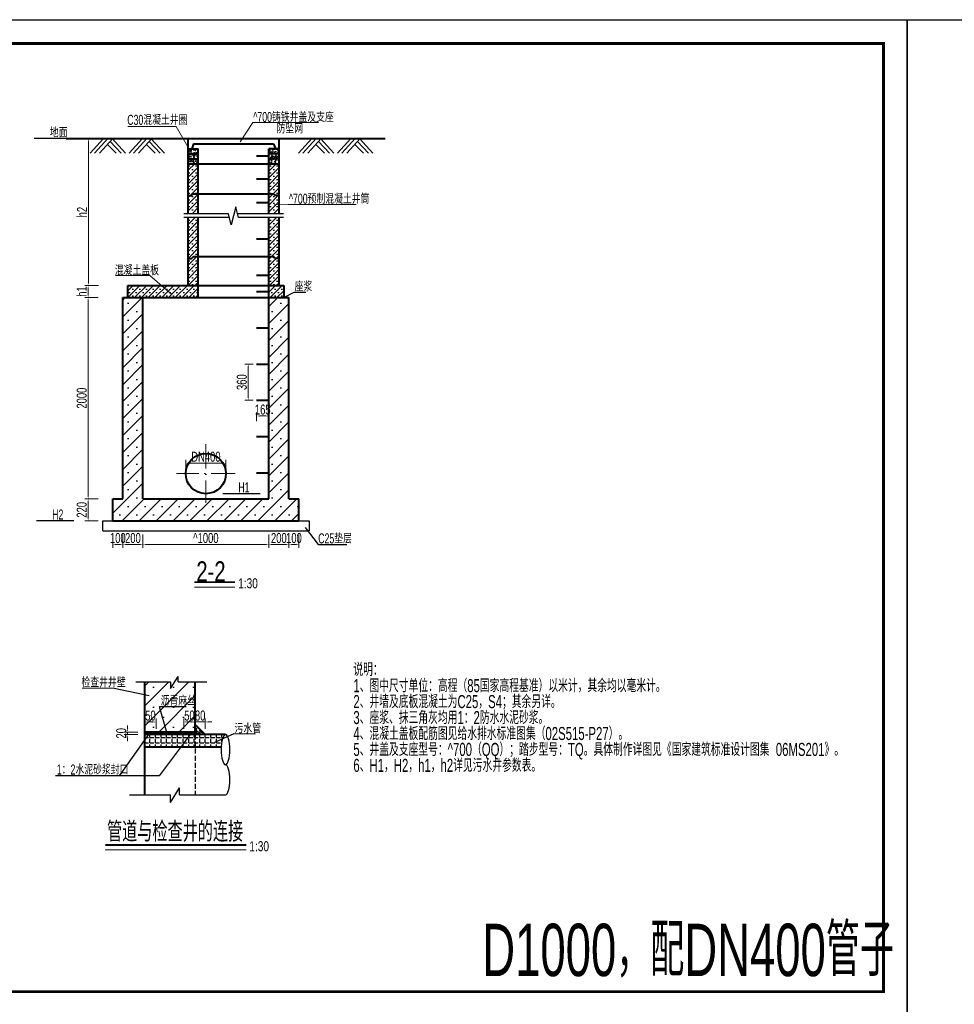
# Model space of a CAD drawing. Extents: x 515228 to 519464, y 3773519 to 3775499.
# Tile 4 of 14: x 515746 to 516675, y 3774520 to 3775499. Entities that reach past the tile are written whole.
import ezdxf

# ---------------------------------------------------------------- set-up
doc = ezdxf.new("R2010")
doc.units = 0
doc.header["$PDMODE"] = 35
doc.header["$PDSIZE"] = 0.2
doc.linetypes.add('ACAD_ISO10W100', pattern=[18, 12, -3, 0, -3])
doc.linetypes.add('DASH', pattern=[0.35, 0.25, -0.1])
doc.layers.get('0').update_dxf_attribs({"linetype": 'CONTINUOUS'})
doc.layers.get('Defpoints').update_dxf_attribs({"linetype": 'CONTINUOUS'})
doc.layers.add('DLSS', color=4, linetype='CONTINUOUS')
for name, color, linetype, lineweight in [('文本标注与细实线', 7, 'CONTINUOUS', 13), ('标注线', 3, 'CONTINUOUS', 18), ('粗实线', 1, 'CONTINUOUS', 40), ('虚线', 2, 'CONTINUOUS', 25)]:
    doc.layers.add(name, color=color, linetype=linetype, lineweight=lineweight)
doc.styles.add('hz-e', font='hztxt_e.shx', dxfattribs={"width": 0.7, "bigfont": 'hztxt.shx'})
doc.styles.add('HZTXT', font='hztxt_e.shx', dxfattribs={"width": 0.7, "height": 0.7, "bigfont": 'hztxt.shx'})
doc.dimstyles.new('1：100', dxfattribs={"dimtxt": 30, "dimasz": 10, "dimexe": 5, "dimexo": 10, "dimgap": 4, "dimtad": 1, "dimdec": 1, "dimdsep": 46, "dimtxsty": 'HZTXT', "dimblk": 'OBLIQUE', "dimcen": 15, "dimclrd": 3, "dimclre": 3, "dimclrt": 256, "dimadec": 0, "dimazin": 0, "dimtfac": 1, "dimtdec": 1, "dimtmove": 0, "dimatfit": 3, "dimldrblk": 'OBLIQUE', "dimfxl": 0, "dimlwd": -1, "dimlwe": 0, "dimarcsym": 0})

# ---------------------------------------------------------------- blocks, each defined once
blk = doc.blocks.new('*D66')
at = {"layer": 'Defpoints', "color": 0}
for p in [(515918.87, 3775222.4), (515813.82, 3775022.4), (515848.32, 3775022.4)]:
    blk.add_point(p, dxfattribs=at)
at = {"layer": '文本标注与细实线', "color": 3, "lineweight": 0}
for p, q in [((515823.82, 3775222.4), (515810.49, 3775222.4)), ((515823.82, 3775022.4), (515810.49, 3775022.4))]:
    blk.add_line(p, q, dxfattribs=at)
at = {"layer": '文本标注与细实线', "color": 3}
blk.add_line((515813.82, 3775219.06), (515813.82, 3775025.73), dxfattribs=at)
for points in [[(515813.26, 3775219.06), (515814.38, 3775219.06), (515813.82, 3775222.4)], [(515813.26, 3775025.73), (515814.38, 3775025.73), (515813.82, 3775022.4)]]:
    blk.add_solid(points, dxfattribs=at)
at = {"layer": '文本标注与细实线', "insert": (515807.49, 3775122.4), "char_height": 10, "attachment_point": 5, "rotation": 90, "style": 'hz-e'}
blk.add_mtext('2000', dxfattribs=at)
blk = doc.blocks.new('_Oblique')
at = {"color": 0, "linetype": 'ByBlock', "lineweight": -2}
blk.add_line((-0.5, -0.5), (0.5, 0.5), dxfattribs=at)
blk = doc.blocks.new('*D67')
at = {"layer": 'Defpoints', "color": 0}
for p in [(515814.07, 3775380.4), (515862.37, 3775380.4), (515923.87, 3775234.4)]:
    blk.add_point(p, dxfattribs=at)
at = {"layer": '文本标注与细实线', "color": 3, "lineweight": 0}
for p, q in [((515824.07, 3775380.4), (515810.74, 3775380.4)), ((515824.07, 3775234.4), (515810.74, 3775234.4))]:
    blk.add_line(p, q, dxfattribs=at)
at = {"layer": '文本标注与细实线', "color": 3}
blk.add_line((515814.07, 3775237.73), (515814.07, 3775377.06), dxfattribs=at)
for points in [[(515813.51, 3775377.06), (515814.63, 3775377.06), (515814.07, 3775380.4)], [(515813.51, 3775237.73), (515814.63, 3775237.73), (515814.07, 3775234.4)]]:
    blk.add_solid(points, dxfattribs=at)
at = {"layer": '文本标注与细实线', "insert": (515807.74, 3775307.4), "char_height": 10, "attachment_point": 5, "rotation": 90, "style": 'hz-e'}
blk.add_mtext('h2', dxfattribs=at)
blk = doc.blocks.new('*D68')
at = {"layer": 'Defpoints', "color": 0}
for p in [(515838.27, 3775022.4), (515813.82, 3775000.4), (515903.87, 3775000.4)]:
    blk.add_point(p, dxfattribs=at)
at = {"layer": '文本标注与细实线', "color": 3, "lineweight": 0}
for p, q in [((515823.82, 3775022.4), (515810.49, 3775022.4)), ((515823.82, 3775000.4), (515810.49, 3775000.4))]:
    blk.add_line(p, q, dxfattribs=at)
at = {"layer": '文本标注与细实线', "color": 3}
blk.add_line((515813.82, 3775019.06), (515813.82, 3775003.73), dxfattribs=at)
for points in [[(515813.26, 3775019.06), (515814.38, 3775019.06), (515813.82, 3775022.4)], [(515813.26, 3775003.73), (515814.38, 3775003.73), (515813.82, 3775000.4)]]:
    blk.add_solid(points, dxfattribs=at)
at = {"layer": '文本标注与细实线', "insert": (515807.49, 3775011.4), "char_height": 10, "attachment_point": 5, "rotation": 90, "style": 'hz-e'}
blk.add_mtext('220', dxfattribs=at)
blk = doc.blocks.new('*D123')
at = {"layer": 'Defpoints', "color": 0}
for p in [(515993.45, 3775104.67), (515981.25, 3775096.28), (515993.45, 3775096.28)]:
    blk.add_point(p, dxfattribs=at)
at = {"layer": '文本标注与细实线', "color": 3, "lineweight": 0}
for p, q in [((515981.25, 3775099.62), (515981.25, 3775108.01)), ((515993.45, 3775099.62), (515993.45, 3775108.01))]:
    blk.add_line(p, q, dxfattribs=at)
at = {"layer": '文本标注与细实线', "color": 3}
blk.add_line((515984.58, 3775104.67), (515990.12, 3775104.67), dxfattribs=at)
for points in [[(515984.58, 3775105.23), (515984.58, 3775104.12), (515981.25, 3775104.67)], [(515990.12, 3775105.23), (515990.12, 3775104.12), (515993.45, 3775104.67)]]:
    blk.add_solid(points, dxfattribs=at)
at = {"layer": '文本标注与细实线', "insert": (515987.35, 3775111.01), "char_height": 10, "attachment_point": 5, "style": 'hz-e'}
blk.add_mtext('165', dxfattribs=at)
blk = doc.blocks.new('*D75')
at = {"layer": 'Defpoints', "color": 0}
for p in [(515848.32, 3775022.4), (515838.32, 3775000.4), (515848.32, 3774976.96)]:
    blk.add_point(p, dxfattribs=at)
at = {"layer": '文本标注与细实线', "color": 3, "lineweight": 0}
for p, q in [((515838.32, 3774986.96), (515838.32, 3774973.62)), ((515848.32, 3774986.96), (515848.32, 3774973.62))]:
    blk.add_line(p, q, dxfattribs=at)
at = {"layer": '文本标注与细实线', "color": 3}
blk.add_line((515841.65, 3774976.96), (515844.99, 3774976.96), dxfattribs=at)
for points in [[(515841.65, 3774977.51), (515841.65, 3774976.4), (515838.32, 3774976.96)], [(515844.99, 3774977.51), (515844.99, 3774976.4), (515848.32, 3774976.96)]]:
    blk.add_solid(points, dxfattribs=at)
at = {"layer": '文本标注与细实线', "insert": (515843.32, 3774983.29), "char_height": 10, "attachment_point": 5, "style": 'hz-e'}
blk.add_mtext('100', dxfattribs=at)
blk = doc.blocks.new('*D76')
at = {"layer": 'Defpoints', "color": 0}
for p in [(515848.32, 3775022.4), (515868.32, 3775022.4), (515868.32, 3774976.96)]:
    blk.add_point(p, dxfattribs=at)
at = {"layer": '文本标注与细实线', "color": 3, "lineweight": 0}
for p, q in [((515848.32, 3774986.96), (515848.32, 3774973.62)), ((515868.32, 3774986.96), (515868.32, 3774973.62))]:
    blk.add_line(p, q, dxfattribs=at)
at = {"layer": '文本标注与细实线', "color": 3}
blk.add_line((515851.65, 3774976.96), (515864.99, 3774976.96), dxfattribs=at)
for points in [[(515851.65, 3774977.51), (515851.65, 3774976.4), (515848.32, 3774976.96)], [(515864.99, 3774977.51), (515864.99, 3774976.4), (515868.32, 3774976.96)]]:
    blk.add_solid(points, dxfattribs=at)
at = {"layer": '文本标注与细实线', "insert": (515858.32, 3774983.29), "char_height": 10, "attachment_point": 5, "style": 'hz-e'}
blk.add_mtext('200', dxfattribs=at)
blk = doc.blocks.new('*D77')
at = {"layer": 'Defpoints', "color": 0}
for p in [(515868.32, 3775022.4), (515993.32, 3775022.4), (515993.32, 3774976.96)]:
    blk.add_point(p, dxfattribs=at)
at = {"layer": '文本标注与细实线', "color": 3, "lineweight": 0}
for p, q in [((515868.32, 3774986.96), (515868.32, 3774973.62)), ((515993.32, 3774986.96), (515993.32, 3774973.62))]:
    blk.add_line(p, q, dxfattribs=at)
at = {"layer": '文本标注与细实线', "color": 3}
blk.add_line((515871.65, 3774976.96), (515989.99, 3774976.96), dxfattribs=at)
for points in [[(515871.65, 3774977.51), (515871.65, 3774976.4), (515868.32, 3774976.96)], [(515989.99, 3774977.51), (515989.99, 3774976.4), (515993.32, 3774976.96)]]:
    blk.add_solid(points, dxfattribs=at)
at = {"layer": '文本标注与细实线', "insert": (515930.82, 3774983.29), "char_height": 10, "attachment_point": 5, "style": 'hz-e'}
blk.add_mtext('^ 1000', dxfattribs=at)
blk = doc.blocks.new('*D78')
at = {"layer": 'Defpoints', "color": 0}
for p in [(515993.32, 3775022.4), (516013.32, 3775022.4), (516013.32, 3774976.96)]:
    blk.add_point(p, dxfattribs=at)
at = {"layer": '文本标注与细实线', "color": 3, "lineweight": 0}
for p, q in [((515993.32, 3774986.96), (515993.32, 3774973.62)), ((516013.32, 3774986.96), (516013.32, 3774973.62))]:
    blk.add_line(p, q, dxfattribs=at)
at = {"layer": '文本标注与细实线', "color": 3}
blk.add_line((515996.65, 3774976.96), (516009.99, 3774976.96), dxfattribs=at)
for points in [[(515996.65, 3774977.51), (515996.65, 3774976.4), (515993.32, 3774976.96)], [(516009.99, 3774977.51), (516009.99, 3774976.4), (516013.32, 3774976.96)]]:
    blk.add_solid(points, dxfattribs=at)
at = {"layer": '文本标注与细实线', "insert": (516003.32, 3774983.29), "char_height": 10, "attachment_point": 5, "style": 'hz-e'}
blk.add_mtext('200', dxfattribs=at)
blk = doc.blocks.new('*D79')
at = {"layer": 'Defpoints', "color": 0}
for p in [(516013.32, 3775022.4), (516023.32, 3775022.4), (516023.32, 3774976.96)]:
    blk.add_point(p, dxfattribs=at)
at = {"layer": '文本标注与细实线', "color": 3, "lineweight": 0}
for p, q in [((516013.32, 3774986.96), (516013.32, 3774973.62)), ((516023.32, 3774986.96), (516023.32, 3774973.62))]:
    blk.add_line(p, q, dxfattribs=at)
at = {"layer": '文本标注与细实线', "color": 3}
blk.add_line((516016.65, 3774976.96), (516019.99, 3774976.96), dxfattribs=at)
for points in [[(516016.65, 3774977.51), (516016.65, 3774976.4), (516013.32, 3774976.96)], [(516019.99, 3774977.51), (516019.99, 3774976.4), (516023.32, 3774976.96)]]:
    blk.add_solid(points, dxfattribs=at)
at = {"layer": '文本标注与细实线', "insert": (516018.32, 3774983.29), "char_height": 10, "attachment_point": 5, "style": 'hz-e'}
blk.add_mtext('100', dxfattribs=at)
blk = doc.blocks.new('*D81')
at = {"layer": 'Defpoints', "color": 0}
for p in [(515910.86, 3775048.88), (515950.82, 3775057.76), (515950.82, 3775047.4)]:
    blk.add_point(p, dxfattribs=at)
at = {"layer": '文本标注与细实线', "color": 3, "lineweight": 0}
for p, q in [((515910.86, 3775052.22), (515910.86, 3775061.1)), ((515950.82, 3775050.73), (515950.82, 3775061.1))]:
    blk.add_line(p, q, dxfattribs=at)
at = {"layer": '文本标注与细实线', "color": 3}
blk.add_line((515914.2, 3775057.76), (515947.49, 3775057.76), dxfattribs=at)
for points in [[(515914.2, 3775058.32), (515914.2, 3775057.21), (515910.86, 3775057.76)], [(515947.49, 3775058.32), (515947.49, 3775057.21), (515950.82, 3775057.76)]]:
    blk.add_solid(points, dxfattribs=at)
at = {"layer": '文本标注与细实线', "insert": (515930.84, 3775064.1), "char_height": 10, "attachment_point": 5, "style": 'hz-e'}
blk.add_mtext('DN400', dxfattribs=at)
blk = doc.blocks.new('*D83')
at = {"layer": 'Defpoints', "color": 0}
for p in [(515981.11, 3775156.31), (515972.89, 3775120.31), (515981.11, 3775120.31)]:
    blk.add_point(p, dxfattribs=at)
at = {"layer": '文本标注与细实线', "color": 3, "lineweight": 0}
for p, q in [((515977.78, 3775156.31), (515969.55, 3775156.31)), ((515977.78, 3775120.31), (515969.55, 3775120.31))]:
    blk.add_line(p, q, dxfattribs=at)
at = {"layer": '文本标注与细实线', "color": 3}
blk.add_line((515972.89, 3775152.98), (515972.89, 3775123.64), dxfattribs=at)
for points in [[(515972.33, 3775152.98), (515973.44, 3775152.98), (515972.89, 3775156.31)], [(515972.33, 3775123.64), (515973.44, 3775123.64), (515972.89, 3775120.31)]]:
    blk.add_solid(points, dxfattribs=at)
at = {"layer": '文本标注与细实线', "insert": (515966.55, 3775138.31), "char_height": 10, "attachment_point": 5, "rotation": 90, "style": 'hz-e'}
blk.add_mtext('360', dxfattribs=at)
blk = doc.blocks.new('21e2dasdas')
at = {"layer": '文本标注与细实线'}
for p, q in [((-12.05, 8.64), (-25.35, -5.76)), ((-7.82, 8.64), (-21.12, -5.76)), ((-2.82, 8.64), (-16.12, -5.76)), ((-8.15, 2.87), (0.48, -5.76)), ((-5.48, 5.76), (5.48, -5.76)), ((-3.59, 8.64), (9.71, -5.76)), ((26.69, 8.64), (13.39, -5.76)), ((30.92, 8.64), (17.62, -5.76)), ((35.92, 8.64), (22.62, -5.76)), ((30.58, 2.87), (39.22, -5.76)), ((33.26, 5.76), (44.22, -5.76)), ((35.14, 8.64), (48.44, -5.76))]:
    blk.add_line(p, q, dxfattribs=at)
blk = doc.blocks.new('*D86')
at = {"layer": 'Defpoints', "color": 0}
for p in [(515920.12, 3774800.45), (515920.12, 3774790.46), (515930.12, 3774790.46)]:
    blk.add_point(p, dxfattribs=at)
at = {"layer": '文本标注与细实线', "color": 3, "lineweight": 0}
for p, q in [((515920.12, 3774793.79), (515920.12, 3774803.78)), ((515930.12, 3774793.79), (515930.12, 3774803.78))]:
    blk.add_line(p, q, dxfattribs=at)
at = {"layer": '文本标注与细实线', "color": 3}
for p, q in [((515916.79, 3774800.45), (515913.45, 3774800.45)), ((515930.12, 3774800.45), (515920.12, 3774800.45)), ((515933.45, 3774800.45), (515936.79, 3774800.45))]:
    blk.add_line(p, q, dxfattribs=at)
for points in [[(515916.79, 3774801.01), (515916.79, 3774799.89), (515920.12, 3774800.45)], [(515933.45, 3774801.01), (515933.45, 3774799.89), (515930.12, 3774800.45)]]:
    blk.add_solid(points, dxfattribs=at)
at = {"layer": '文本标注与细实线', "insert": (515925.12, 3774806.78), "char_height": 10, "attachment_point": 5, "style": 'hz-e'}
blk.add_mtext('80', dxfattribs=at)
blk = doc.blocks.new('*D87')
at = {"layer": 'Defpoints', "color": 0}
for p in [(515908.87, 3774800.45), (515908.87, 3774790.46), (515920.12, 3774790.46)]:
    blk.add_point(p, dxfattribs=at)
at = {"layer": '文本标注与细实线', "color": 3, "lineweight": 0}
for p, q in [((515908.87, 3774793.79), (515908.87, 3774803.78)), ((515920.12, 3774793.79), (515920.12, 3774803.78))]:
    blk.add_line(p, q, dxfattribs=at)
at = {"layer": '文本标注与细实线', "color": 3}
blk.add_line((515916.79, 3774800.45), (515912.2, 3774800.45), dxfattribs=at)
for points in [[(515912.2, 3774801.01), (515912.2, 3774799.89), (515908.87, 3774800.45)], [(515916.79, 3774801.01), (515916.79, 3774799.89), (515920.12, 3774800.45)]]:
    blk.add_solid(points, dxfattribs=at)
at = {"layer": '文本标注与细实线', "insert": (515914.49, 3774806.78), "char_height": 10, "attachment_point": 5, "style": 'hz-e'}
blk.add_mtext('50', dxfattribs=at)
blk = doc.blocks.new('*D88')
at = {"layer": 'Defpoints', "color": 0}
for p in [(515870.12, 3774800.44), (515870.12, 3774790.44), (515881.37, 3774790.44)]:
    blk.add_point(p, dxfattribs=at)
at = {"layer": '文本标注与细实线', "color": 3, "lineweight": 0}
for p, q in [((515870.12, 3774793.78), (515870.12, 3774803.77)), ((515881.37, 3774793.78), (515881.37, 3774803.77))]:
    blk.add_line(p, q, dxfattribs=at)
at = {"layer": '文本标注与细实线', "color": 3}
blk.add_line((515878.04, 3774800.44), (515873.45, 3774800.44), dxfattribs=at)
for points in [[(515873.45, 3774800.99), (515873.45, 3774799.88), (515870.12, 3774800.44)], [(515878.04, 3774800.99), (515878.04, 3774799.88), (515881.37, 3774800.44)]]:
    blk.add_solid(points, dxfattribs=at)
at = {"layer": '文本标注与细实线', "insert": (515875.74, 3774806.77), "char_height": 10, "attachment_point": 5, "style": 'hz-e'}
blk.add_mtext('50', dxfattribs=at)
blk = doc.blocks.new('*D89')
at = {"layer": 'Defpoints', "color": 0}
for p in [(515853.09, 3774790.44), (515870.12, 3774790.44), (515870.12, 3774787.94)]:
    blk.add_point(p, dxfattribs=at)
at = {"layer": '文本标注与细实线', "color": 3}
for p, q in [((515853.09, 3774793.78), (515853.09, 3774797.11)), ((515853.09, 3774787.94), (515853.09, 3774790.44)), ((515853.09, 3774784.61), (515853.09, 3774781.28))]:
    blk.add_line(p, q, dxfattribs=at)
at = {"layer": '文本标注与细实线', "color": 3, "lineweight": 0}
for p, q in [((515863.09, 3774790.44), (515849.76, 3774790.44)), ((515863.09, 3774787.94), (515849.76, 3774787.94))]:
    blk.add_line(p, q, dxfattribs=at)
at = {"layer": '文本标注与细实线', "color": 3}
for points in [[(515852.54, 3774793.78), (515853.65, 3774793.78), (515853.09, 3774790.44)], [(515852.54, 3774784.61), (515853.65, 3774784.61), (515853.09, 3774787.94)]]:
    blk.add_solid(points, dxfattribs=at)
at = {"layer": '文本标注与细实线', "insert": (515846.76, 3774789.19), "char_height": 10, "attachment_point": 5, "rotation": 90, "style": 'hz-e'}
blk.add_mtext('20', dxfattribs=at)
blk = doc.blocks.new('*D97')
at = {"layer": 'Defpoints', "color": 0}
for p in [(515853.32, 3775234.4), (515813.82, 3775222.4), (515853.32, 3775222.4)]:
    blk.add_point(p, dxfattribs=at)
at = {"layer": '文本标注与细实线', "color": 3, "lineweight": 0}
for p, q in [((515823.82, 3775234.4), (515810.49, 3775234.4)), ((515823.82, 3775222.4), (515810.49, 3775222.4))]:
    blk.add_line(p, q, dxfattribs=at)
at = {"layer": '文本标注与细实线', "color": 3}
blk.add_line((515813.82, 3775231.06), (515813.82, 3775225.73), dxfattribs=at)
for points in [[(515813.26, 3775231.06), (515814.38, 3775231.06), (515813.82, 3775234.4)], [(515813.26, 3775225.73), (515814.38, 3775225.73), (515813.82, 3775222.4)]]:
    blk.add_solid(points, dxfattribs=at)
at = {"layer": '文本标注与细实线', "insert": (515807.49, 3775228.4), "char_height": 10, "attachment_point": 5, "rotation": 90, "style": 'hz-e'}
blk.add_mtext('h1', dxfattribs=at)

msp = doc.modelspace()

# ---------------------------------------------------------------- hatches: boundary and pattern name
at = {"linetype": 'Continuous'}
h = msp.add_hatch(dxfattribs=at)
h.set_pattern_fill('AR-CONC', color=256, scale=0.03, style=0)
h.set_pattern_definition([(50, (-16337.7916, -3736.7837), (5.46554007, -0.478172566), [0.5715, -6.2865]), (355, (-16337.7916, -3736.784), (-1.057284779, 5.7316992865), [0.4572, -5.0292]), (100.451, (-16337.336, -3736.8236), (4.40827505, 5.2535006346), [0.4857, -5.3427]), (46.1842, (-16337.7916, -3735.26), (8.132371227, -1.261269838), [0.85725, -9.42975]), (96.6356, (-16337.114, -3735.365), (7.122127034, 7.422766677), [0.72855, -8.01405]), (351.184, (-16337.792, -3735.26), (7.122138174, 7.422753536), [0.6858, -7.5438]), (21, (-16337.0296, -3735.6407), (4.548446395, -3.0679655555), [0.5715, -6.2865]), (326, (-16337.0296, -3735.641), (1.8540608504, 5.525638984), [0.4572, -5.0292]), (71.4514, (-16336.6506, -3735.8964), (6.402494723, 2.4576857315), [0.4857, -5.3427]), (37.5, (-16337.7916, -3736.7837), (0.0926580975, 2.5366511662), [0, -4.96824, 0, -5.1054, 0, -5.04825]), (7.5, (-16337.7916, -3736.7837), (2.0045898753, 3.0054172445), [0, -2.91084, 0, -4.85394, 0, -1.92405]), (327.5, (-16339.4909, -3736.7837), (4.067717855, -0.1718623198), [0, -1.905, 0, -5.9436, 0, -7.8867]), (317.5, (-16340.253, -3736.7837), (4.4438754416, 0.762794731), [0, -2.4765, 0, -3.94716, 0, -5.6007])])
h.paths.add_polyline_path([(515923.32, 3775370.396), (515913.76, 3775370.396), (515916.629, 3775365.396), (515923.32, 3775365.396)])
h.paths.add_polyline_path([(515923.32, 3775365.396), (515913.32, 3775365.396), (515913.32, 3775360.396), (515923.32, 3775360.396)])
h.paths.add_polyline_path([(515913.76, 3775370.396), (515913.32, 3775370.396), (515913.32, 3775365.396), (515916.629, 3775365.396)])
h.paths.add_polyline_path([(515923.32, 3775360.396), (515913.32, 3775360.396), (515913.32, 3775355.396), (515923.32, 3775355.396)])
h.paths.add_polyline_path([(516003.32, 3775370.396), (515993.32, 3775370.396), (515993.32, 3775365.396), (516003.32, 3775365.396)])
h.paths.add_polyline_path([(516003.32, 3775365.396), (515993.32, 3775365.396), (515993.32, 3775360.396), (516003.32, 3775360.396)])
h.paths.add_polyline_path([(516003.32, 3775360.396), (515993.32, 3775360.396), (515993.32, 3775355.396), (516003.32, 3775355.396)])
h = msp.add_hatch(dxfattribs=at)
h.set_pattern_fill('SACNCR', color=256, scale=2, style=0)
h.set_pattern_definition([(45, (763.0045, -6113.6075), (-3.3675960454, 3.3675960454), []), (45, (766.372, -6113.6075), (-3.3675960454, 3.3675960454), [0, -4.7625])])
h.paths.add_polyline_path([(515913.32, 3775234.396), (515923.32, 3775234.396), (515923.32, 3775263.296), (515918.52, 3775263.296), (515916.62, 3775261.396), (515913.32, 3775261.396)])
h.paths.add_polyline_path([(515923.32, 3775355.396), (515913.32, 3775355.396), (515913.32, 3775323.746), (515916.62, 3775323.746), (515918.52, 3775325.646), (515923.32, 3775325.646)])
h.paths.add_polyline_path([(516003.32, 3775355.396), (515993.32, 3775355.396), (515993.32, 3775325.646), (515998.12, 3775325.646), (516000.02, 3775323.746), (516003.32, 3775323.746)])
h.paths.add_polyline_path([(515993.32, 3775234.396), (516003.32, 3775234.396), (516003.32, 3775261.396), (516000.02, 3775261.396), (515998.12, 3775263.296), (515993.32, 3775263.296)])
h.paths.add_polyline_path([(515923.32, 3775301.909), (515913.32, 3775301.909), (515913.32, 3775261.396), (515916.62, 3775261.396), (515918.52, 3775263.296), (515923.32, 3775263.296)])
h.paths.add_polyline_path([(515913.32, 3775305.509), (515923.32, 3775305.509), (515923.32, 3775325.646), (515918.52, 3775325.646), (515916.62, 3775323.746), (515913.32, 3775323.746)])
h.paths.add_polyline_path([(516003.32, 3775301.909), (515993.32, 3775301.909), (515993.32, 3775263.296), (515998.12, 3775263.296), (516000.02, 3775261.396), (516003.32, 3775261.396)])
h.paths.add_polyline_path([(515993.32, 3775305.509), (516003.32, 3775305.509), (516003.32, 3775323.746), (516000.02, 3775323.746), (515998.12, 3775325.646), (515993.32, 3775325.646)])
h = msp.add_hatch(dxfattribs=at)
h.set_pattern_fill('SACNCR', color=256, scale=2, style=0)
h.set_pattern_definition([(45, (-16844.8916, -3649.7837), (-3.3675960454, 3.3675960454), []), (45, (-16841.524, -3649.7837), (-3.3675960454, 3.3675960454), [0, -4.7625])])
h.paths.add_polyline_path([(515923.32, 3775222.396), (515923.32, 3775234.396), (515853.32, 3775234.396), (515853.32, 3775222.396)])
h.paths.add_polyline_path([(516008.32, 3775234.396), (515993.32, 3775234.396), (515993.32, 3775222.396), (516008.32, 3775222.396)])
h = msp.add_hatch(dxfattribs=at)
h.set_pattern_fill('SACNCR', color=256, scale=5, style=0)
h.set_pattern_definition([(45, (763.005, -6113.607), (-8.418990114, 8.418990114), []), (45, (771.424, -6113.607), (-8.418990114, 8.418990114), [0, -11.90625])])
h.paths.add_polyline_path([(515848.32, 3775022.396), (515838.32, 3775022.396), (515838.32, 3775000.396), (516023.32, 3775000.396), (516023.32, 3775022.396), (516013.32, 3775022.396), (516013.32, 3775222.396), (515993.32, 3775222.396), (515993.32, 3775022.396), (515868.32, 3775022.396), (515868.32, 3775222.396), (515848.32, 3775222.396)])
h.paths.add_polyline_path([(515978.474, 3775104.579), (515996.224, 3775104.579), (515996.224, 3775117.079), (515978.474, 3775117.079)], flags=25)
h = msp.add_hatch()
h.set_pattern_fill('SACNCR', color=256, scale=150, style=0)
h.set_pattern_definition([(45, (-500833.637, 4139828.043), (-9.94368911, 9.94368911), []), (45, (-500823.694, 4139828.043), (-9.94368911, 9.94368911), [0, -14.0625])])
h.paths.add_polyline_path([(515920.12, 3774840.241), (515903.207, 3774840.241), (515903.207, 3774845.787), (515895.707, 3774833.865), (515895.707, 3774840.241), (515870.12, 3774840.241), (515870.12, 3774790.445), (515920.12, 3774790.445)])
h.paths.add_polyline_path([(515884.083, 3774814.377), (515913.634, 3774814.377), (515913.634, 3774829.023), (515884.083, 3774829.023)], flags=24)
h = msp.add_hatch()
h.set_pattern_fill('ANGLE', color=256, scale=20, style=0)
h.set_pattern_definition([(0, (-501074.767, 4139880.653), (0, 5.5), [4, -1.5]), (90, (-501074.767, 4139880.653), (-5.5, 3e-16), [4, -1.5])])
h.paths.add_polyline_path([(515874.064, 3774787.945), (515870.12, 3774787.945), (515870.12, 3774782.359)], flags=17)
h.paths.add_polyline_path([(515915.314, 3774787.945), (515874.064, 3774787.945), (515870.12, 3774782.359), (515870.12, 3774775.445), (515905.977, 3774775.445)])
h.paths.add_polyline_path([(515920.12, 3774787.945), (515915.314, 3774787.945), (515905.977, 3774775.445), (515920.12, 3774775.445)])
h.paths.add_polyline_path([(515946.09, 3774775.445), (515946.177, 3774777.05), (515946.468, 3774779.631), (515946.891, 3774781.984), (515947.433, 3774784.03), (515948.075, 3774785.698), (515948.795, 3774786.932), (515949.569, 3774787.689), (515950.351, 3774787.939), (515950.351, 3774787.945), (515920.12, 3774787.945), (515920.12, 3774775.445)])
at = {"layer": 'DLSS'}
h = msp.add_hatch(dxfattribs=at)
h.set_pattern_fill('AR-CONC', color=0, scale=0.025, style=0)
h.set_pattern_definition([(130, (708888.022, 3852186.2527), (-4.554616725, -0.39847714), [0.47625, -5.23875]), (185, (708888.022, 3852186.2527), (0.88107065, 4.77641607), [0.381, -4.191]), (79.549, (708887.6426, 3852186.2195), (-3.67356254, 4.3779172), [0.40475, -4.45225]), (133.8158, (708888.022, 3852187.5227), (-6.77697602, -1.0510582), [0.714375, -7.858125]), (83.3644, (708887.4574, 3852187.435), (-5.93510586, 6.1856389), [0.607125, -6.678375]), (188.816, (708888.022, 3852187.523), (-5.93511515, 6.18562795), [0.5715, -6.2865]), (159, (708887.387, 3852187.205), (-3.790371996, -2.55663796), [0.47625, -5.23875]), (214, (708887.387, 3852187.205), (-1.54505071, 4.60469915), [0.381, -4.191]), (108.5486, (708887.0713, 3852186.992), (-5.33541227, 2.04807144), [0.40475, -4.45225]), (142.5, (708888.0222, 3852186.2527), (-0.077215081, 2.113875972), [0, -4.1402, 0, -4.2545, 0, -4.206875]), (172.5, (708888.0222, 3852186.2527), (-1.670491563, 2.50451437), [0, -2.4257, 0, -4.04495, 0, -1.603375]), (212.5, (708889.4382, 3852186.2527), (-3.389764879, -0.1432186), [0, -1.5875, 0, -4.953, 0, -6.57225]), (222.5, (708890.0732, 3852186.2527), (-3.703229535, 0.635662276), [0, -2.06375, 0, -3.2893, 0, -4.66725])])
h.paths.add_polyline_path([(515930.12, 3774787.945), (515920.12, 3774787.945), (515920.12, 3774797.945)])
h = msp.add_hatch(dxfattribs=at)
h.set_pattern_fill('AR-CONC', color=0, scale=0.015, style=0)
h.set_pattern_definition([(130, (708888.0222, 3852186.2527), (-2.732770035, -0.239086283), [0.28575, -3.14325]), (185, (708888.0222, 3852186.2527), (0.52864239, 2.865849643), [0.2286, -2.5146]), (79.549, (708887.7944, 3852186.2328), (-2.204137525, 2.626750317), [0.24285, -2.67135]), (133.8158, (708888.022, 3852187.0147), (-4.066185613, -0.63063492), [0.428625, -4.714875]), (83.3644, (708887.6833, 3852186.962), (-3.56106352, 3.71138334), [0.364275, -4.007025]), (188.816, (708888.022, 3852187.0147), (-3.56106909, 3.71137677), [0.3429, -3.7719]), (159, (708887.6412, 3852186.8242), (-2.274223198, -1.533982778), [0.28575, -3.14325]), (214, (708887.6412, 3852186.8242), (-0.927030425, 2.76281949), [0.2286, -2.5146]), (108.5486, (708887.4516, 3852186.6963), (-3.20124736, 1.228842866), [0.24285, -2.67135]), (142.5, (708888.0222, 3852186.2527), (-0.0463290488, 1.268325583), [0, -2.48412, 0, -2.5527, 0, -2.524125]), (172.5, (708888.0222, 3852186.2527), (-1.002294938, 1.502708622), [0, -1.45542, 0, -2.42697, 0, -0.962025]), (212.5, (708888.8718, 3852186.2527), (-2.0338589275, -0.08593116), [0, -0.9525, 0, -2.9718, 0, -3.94335]), (222.5, (708889.2528, 3852186.2527), (-2.221937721, 0.381397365), [0, -1.23825, 0, -1.97358, 0, -2.80035])])
h.paths.add_polyline_path([(515920.12, 3774790.445), (515920.12, 3774787.945), (515908.87, 3774787.945), (515908.87, 3774790.457)])
h.paths.add_polyline_path([(515881.37, 3774790.445), (515881.37, 3774787.945), (515870.12, 3774787.945), (515870.12, 3774790.445)])
h = msp.add_hatch(dxfattribs=at)
h.set_pattern_fill('NET3', color=0, scale=10, angle=90, style=0)
h.set_pattern_definition([(90, (-501074.7673, 4139880.6531), (-1.25, 1e-16), []), (150, (-501074.7673, 4139880.6531), (-0.625, -1.0825317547), []), (210, (-501074.7673, 4139880.6531), (0.625, -1.0825317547), [])])
h.paths.add_polyline_path([(515908.87, 3774790.445), (515908.87, 3774787.945), (515895.12, 3774787.945), (515881.37, 3774787.945), (515881.37, 3774790.445)])

# ---------------------------------------------------------------- linework, layer by layer
for p, q in [((515797.323, 3775380.396), (515760.273, 3775380.396)), ((515797.323, 3775380.396), (515760.273, 3775380.396)), ((516008.32, 3775222.396), (516018.661, 3775227.918)), ((516018.661, 3775227.918), (516030.111, 3775227.918)), ((515984.633, 3775027.396), (515947.583, 3775027.396)), ((515799.663, 3775000.396), (515762.613, 3775000.396)), ((515828.32, 3774990.396), (515828.32, 3775000.396)), ((515828.32, 3775000.396), (515838.32, 3775000.396)), ((516023.32, 3775000.396), (516033.32, 3775000.396)), ((516033.32, 3775000.396), (516033.32, 3774990.396)), ((515828.32, 3774990.396), (516033.32, 3774990.396)), ((516029.595, 3774993.808), (516042.345, 3774976.758)), ((516042.345, 3774976.758), (516071.045, 3774976.758)), ((515895.707, 3774833.865), (515903.207, 3774845.787)), ((515903.207, 3774840.241), (515903.207, 3774845.787)), ((515839.628, 3774833.953), (515874.363, 3774826.863)), ((515861.159, 3774840.241), (515895.707, 3774840.241)), ((515895.707, 3774840.241), (515895.707, 3774833.865)), ((515903.207, 3774840.241), (515931.827, 3774840.241)), ((515854.789, 3774727.945), (515895.671, 3774727.945)), ((515895.671, 3774720.349), (515904.498, 3774735.032)), ((515895.671, 3774720.349), (515895.671, 3774727.945)), ((515904.491, 3774727.945), (515904.498, 3774735.032)), ((515904.491, 3774727.945), (515950.376, 3774727.945))]:
    msp.add_line(p, q)
at = {"linetype": 'Continuous'}
msp.add_line((515958.631, 3774788.8), (515939.378, 3774779.904), dxfattribs=at)
for points in [[(516627.89, 3774508.674), (515227.89, 3774508.674), (515227.89, 3775498.674), (516627.89, 3775498.674)], [(518027.89, 3774508.674), (516627.89, 3774508.674), (516627.89, 3775498.674), (518027.89, 3775498.674)]]:
    msp.add_lwpolyline(points, close=True)
at = {"const_width": 2.828}
msp.add_lwpolyline([(515286.813, 3775475.004), (516604.321, 3775475.004), (516604.321, 3774532.243), (515286.813, 3774532.243), (515286.813, 3775475.004)], dxfattribs=at)
at = {"linetype": 'Continuous'}
for points in [[(516007.82, 3775301.909), (515963.27, 3775301.909), (515960.57, 3775312.709), (515956.07, 3775294.709), (515953.37, 3775305.509), (515908.82, 3775305.509)], [(516007.82, 3775305.509), (515962.37, 3775305.509)], [(515954.27, 3775301.909), (515908.82, 3775301.909)]]:
    msp.add_lwpolyline(points, dxfattribs=at)
at = {"linetype": 'Continuous', "extrusion": (0, 0, -1)}
msp.add_ellipse((515950.37, 3774772.945), major_axis=(0, 15), ratio=0.2906149, dxfattribs=at)
at = {"linetype": 'Continuous'}
msp.add_ellipse((515950.37, 3774742.945), major_axis=(0, 15), ratio=0.2906149, start_param=3.1415927, end_param=6.2831853, dxfattribs=at)
at = {"layer": 'DLSS', "color": 0}
for p, q in [((515911.304, 3774815.641), (515884.749, 3774815.641)), ((515892.217, 3774789.121), (515884.749, 3774815.641)), ((515844.983, 3774746.76), (515874.87, 3774789.086)), ((515916.304, 3774789.269), (515884.55, 3774746.76)), ((515884.55, 3774746.76), (515781.403, 3774746.76))]:
    msp.add_line(p, q, dxfattribs=at)
at = {"layer": '文本标注与细实线'}
for p, q in [((515901.161, 3775392.348), (515853.419, 3775392.348)), ((515918.04, 3775362.938), (515901.161, 3775392.348)), ((515964.92, 3775377.346), (515977.595, 3775396.358)), ((515977.595, 3775396.358), (516042.723, 3775396.358)), ((516012.659, 3775315.093), (515998.524, 3775314.664)), ((516080.257, 3775315.093), (516012.659, 3775315.093)), ((515875.206, 3775244.408), (515841.069, 3775244.408)), ((515897.063, 3775225.346), (515875.206, 3775244.408)), ((515919.487, 3774934.61), (515959.762, 3774934.61)), ((515839.628, 3774833.953), (515807.908, 3774833.953)), ((515980.221, 3774788.8), (515958.631, 3774788.8)), ((515830.749, 3774673.187), (515970.88, 3774673.187))]:
    msp.add_line(p, q, dxfattribs=at)
for points in [[(515919.487, 3774939.451, 1.908, 1.908, 0), (515959.762, 3774939.451, 7.634, 7.634, 0)], [(515830.749, 3774678.029, 1.908, 1.908, 0), (515970.88, 3774678.029, 7.634, 7.634, 0)]]:
    msp.add_lwpolyline(points, format="xyseb", dxfattribs=at)
at = {"layer": '粗实线'}
for p, q in [((515791.856, 3775380.396), (516109.081, 3775380.396)), ((515913.32, 3775305.509), (515913.32, 3775380.396)), ((515918.52, 3775375.396), (515916.72, 3775370.396)), ((515918.52, 3775375.396), (515998.12, 3775375.396)), ((515998.12, 3775375.396), (515999.919, 3775370.396)), ((516003.32, 3775380.396), (516003.32, 3775305.509)), ((515913.32, 3775370.396), (515923.32, 3775370.396)), ((515913.32, 3775365.396), (515923.32, 3775365.396)), ((515923.32, 3775305.509), (515923.32, 3775370.396)), ((515981.112, 3775363.188), (515993.32, 3775363.188)), ((515993.32, 3775305.509), (515993.32, 3775370.396)), ((516003.32, 3775370.396), (515993.32, 3775370.396)), ((516003.32, 3775365.396), (515993.32, 3775365.396)), ((515913.32, 3775360.396), (515923.32, 3775360.396)), ((515913.32, 3775355.396), (516003.32, 3775355.396)), ((516003.32, 3775360.396), (515993.32, 3775360.396)), ((515981.112, 3775340.579), (515993.32, 3775340.579)), ((515981.112, 3775316.758), (515993.32, 3775316.758)), ((515913.32, 3775234.396), (515913.32, 3775301.909)), ((515923.32, 3775222.396), (515923.32, 3775301.909)), ((515993.32, 3775022.396), (515993.32, 3775301.909)), ((516003.32, 3775301.909), (516003.32, 3775234.396)), ((515981.112, 3775280.758), (515993.32, 3775280.758)), ((515981.112, 3775244.758), (515993.32, 3775244.758)), ((515853.32, 3775234.396), (516008.32, 3775234.396)), ((515853.32, 3775222.396), (515853.32, 3775234.396)), ((515981.112, 3775228.311), (515993.32, 3775228.311)), ((516008.32, 3775234.396), (516008.32, 3775222.396)), ((515848.32, 3775222.396), (516013.32, 3775222.396)), ((515848.32, 3775022.396), (515848.32, 3775222.396)), ((515868.32, 3775022.396), (515868.32, 3775222.396)), ((516013.32, 3775022.396), (516013.32, 3775222.396)), ((515981.112, 3775192.311), (515993.32, 3775192.311)), ((515981.112, 3775156.311), (515993.32, 3775156.311)), ((515981.112, 3775120.311), (515993.32, 3775120.311)), ((515981.112, 3775084.311), (515993.32, 3775084.311)), ((515981.112, 3775048.311), (515993.32, 3775048.311)), ((515838.32, 3775000.396), (515838.32, 3775022.396)), ((515838.32, 3775022.396), (515848.32, 3775022.396)), ((515868.32, 3775022.396), (515993.32, 3775022.396)), ((516013.32, 3775022.396), (516023.32, 3775022.396)), ((516023.32, 3775000.396), (516023.32, 3775022.396)), ((515838.32, 3775000.396), (516023.32, 3775000.396)), ((515870.145, 3774727.945), (515870.12, 3774840.241)), ((515920.12, 3774790.445), (515920.12, 3774840.241)), ((515930.12, 3774787.945), (515920.12, 3774797.945)), ((515920.12, 3774790.445), (515870.12, 3774790.445)), ((515950.351, 3774787.945), (515870.12, 3774787.945)), ((515881.37, 3774790.445), (515881.37, 3774787.945)), ((515908.87, 3774787.945), (515908.87, 3774790.445)), ((515946.072, 3774775.445), (515870.12, 3774775.445))]:
    msp.add_line(p, q, dxfattribs=at)
at = {"layer": '粗实线', "color": 6, "linetype": 'ACAD_ISO10W100', "lineweight": 13, "ltscale": 2}
for p, q in [((515930.82, 3775076.499), (515930.82, 3775018.293)), ((515959.922, 3775047.396), (515901.717, 3775047.396))]:
    msp.add_line(p, q, dxfattribs=at)
at = {"layer": '粗实线', "flags": 128}
for points in [[(515913.32, 3775323.746), (515916.62, 3775323.746)], [(515916.62, 3775323.746), (515918.52, 3775325.646)], [(515918.52, 3775325.646), (515998.12, 3775325.646)], [(516000.02, 3775323.746), (515998.12, 3775325.646)], [(516003.32, 3775323.746), (516000.02, 3775323.746)], [(515913.32, 3775261.396), (515916.62, 3775261.396)], [(515916.62, 3775261.396), (515918.52, 3775263.296)], [(515918.52, 3775263.296), (515998.12, 3775263.296)], [(516000.02, 3775261.396), (515998.12, 3775263.296)], [(516003.32, 3775261.396), (516000.02, 3775261.396)]]:
    msp.add_lwpolyline(points, dxfattribs=at)
at = {"layer": '粗实线'}
msp.add_circle((515930.82, 3775047.396), 19.999, dxfattribs=at)
at = {"layer": '虚线', "linetype": 'DASH', "ltscale": 20}
msp.add_line((515920.12, 3774787.945), (515920.145, 3774727.945), dxfattribs=at)

# ---------------------------------------------------------------- block references
at = {"linetype": 'Continuous'}
for p in [(515841.121, 3775371.755), (516048.308, 3775371.755)]:
    msp.add_blockref('21e2dasdas', p, dxfattribs=at)

# ---------------------------------------------------------------- texts
at = {"layer": '文本标注与细实线', "style": 'hz-e', "width": 0.65}
for s, height, p in [('C30混凝土井圈', 10, (515852.706, 3775394.111)), ('^ 700铸铁井盖及支座', 10, (515977.93, 3775396.92)), ('地面', 10, (515775.744, 3775381.708)), ('防坠网', 10, (516001.062, 3775385.56)), ('^ 700预制混凝土井筒', 10, (516013.35, 3775315.655)), ('混凝土盖板', 10, (515840.363, 3775244.62)), ('座浆', 10, (516018.994, 3775228.48)), ('H1', 10, (515963.053, 3775028.708)), ('H2', 10, (515778.084, 3775001.708)), ('C25垫层', 10, (516042.478, 3774977.97)), ('说明：', 13, (516077.383, 3774846.153)), ('检查井井壁', 10, (515807.187, 3774834.973)), ('1、图中尺寸单位：高程（85国家高程基准）以米计，其余均以毫米计。', 13, (516077.383, 3774830.037)), ('沥青麻丝', 10, (515885.961, 3774816.66, 806.413)), ('2、井墙及底板混凝土为C25，S4；其余另详。', 13, (516077.383, 3774814.19)), ('3、座浆、抹三角灰均用1：2防水水泥砂浆。', 13, (516077.383, 3774798.343)), ('污水管', 10, (515959.325, 3774789.012)), ('4、混凝土盖板配筋图见给水排水标准图集（02S515-P27）。', 13, (516077.383, 3774782.496)), ('5、井盖及支座型号：^ 700（QQ）；踏步型号：TQ。具体制作详图见《国家建筑标准设计图集  06MS201》。', 13, (516077.383, 3774766.649)), ('6、H1，H2，h1，h2详见污水井参数表。', 13, (516077.383, 3774750.802)), ('1：2水泥砂浆封口', 10, (515782.711, 3774748.21, 806.413)), ('D1000，配DN400管子', 52, (516205.478, 3774547.833))]:
    msp.add_text(s, height=height, dxfattribs=at).set_placement(p)
at = {"layer": '标注线', "style": 'HZTXT', "width": 0.75}
for s, height, p in [('2-2', 20.0382, (515921.343, 3774940.157)), ('1:30', 10.0191, (515962.904, 3774933.325)), ('管道与检查井的连接', 20.0382, (515832.606, 3774681.315)), ('1:30', 10.0191, (515974.021, 3774671.902))]:
    msp.add_text(s, height=height, dxfattribs=at).set_placement(p)

# ---------------------------------------------------------------- dimensions: what is measured, and where the dimension line sits
at = {"layer": '文本标注与细实线'}
for base, p1, p2, text, picture, middle in [((515814.069, 3775380.396), (515923.869, 3775234.396), (515862.369, 3775380.396), 'h2', '*D67', (515807.736, 3775307.396)), ((515813.819, 3775222.396), (515853.32, 3775234.396), (515853.32, 3775222.396), 'h1', '*D97', (515807.486, 3775228.396)), ((515853.091, 3774790.445), (515870.12, 3774787.945), (515870.12, 3774790.445), '20', '*D89', (515846.757, 3774789.195))]:
    dim = msp.add_linear_dim(base=base, p1=p1, p2=p2, angle=90, text=text, dimstyle='1：100', override={"dimscale": 0.333333, "dimexe": 10, "dimlfac": 10, "dimtxsty": 'hz-e', "dimsah": 1, "dimtix": 1, "dimfxl": 30}, dxfattribs=at)
    dim.commit()
    dim.dimension.update_dxf_attribs({"geometry": picture, "text_midpoint": middle})
for base, p1, p2, picture, middle in [((515813.819, 3775022.396), (515918.869, 3775222.396), (515848.319, 3775022.396), '*D66', (515807.486, 3775122.396)), ((515972.888, 3775120.311), (515981.112, 3775156.311), (515981.112, 3775120.311), '*D83', (515966.555, 3775138.311)), ((515813.819, 3775000.396), (515838.269, 3775022.396), (515903.869, 3775000.396), '*D68', (515807.486, 3775011.396))]:
    dim = msp.add_linear_dim(base=base, p1=p1, p2=p2, angle=90, dimstyle='1：100', override={"dimscale": 0.333333, "dimexe": 10, "dimlfac": 10, "dimtxsty": 'hz-e', "dimsah": 1, "dimtix": 1, "dimfxl": 30}, dxfattribs=at)
    dim.commit()
    dim.dimension.update_dxf_attribs({"geometry": picture, "text_midpoint": middle})
dim = msp.add_linear_dim(base=(515993.452, 3775104.674), p1=(515981.245, 3775096.284), p2=(515993.452, 3775096.284), text='165', dimstyle='1：100', override={"dimscale": 0.333333, "dimexe": 10, "dimlfac": 10, "dimtxsty": 'hz-e', "dimsah": 1, "dimtix": 1, "dimfxl": 30}, dxfattribs=at)
dim.commit()
dim.dimension.update_dxf_attribs({"geometry": '*D123', "text_midpoint": (515987.349, 3775104.674), "dimtype": 160})
for base, p1, p2, text, picture, middle in [((515950.819, 3775057.764), (515910.864, 3775048.884), (515950.819, 3775047.396), 'DN400', '*D81', (515930.842, 3775064.097)), ((515993.319, 3774976.958), (515868.319, 3775022.396), (515993.319, 3775022.396), '^ 1000', '*D77', (515930.819, 3774983.291))]:
    dim = msp.add_linear_dim(base=base, p1=p1, p2=p2, text=text, dimstyle='1：100', override={"dimscale": 0.333333, "dimexe": 10, "dimlfac": 10, "dimtxsty": 'hz-e', "dimsah": 1, "dimtix": 1, "dimfxl": 30}, dxfattribs=at)
    dim.commit()
    dim.dimension.update_dxf_attribs({"geometry": picture, "text_midpoint": middle})
for base, p1, p2, picture, middle in [((515848.319, 3774976.958), (515838.319, 3775000.396), (515848.319, 3775022.396), '*D75', (515843.319, 3774976.958)), ((516023.319, 3774976.958), (516013.319, 3775022.396), (516023.319, 3775022.396), '*D79', (516018.319, 3774976.958))]:
    dim = msp.add_linear_dim(base=base, p1=p1, p2=p2, dimstyle='1：100', override={"dimscale": 0.333333, "dimexe": 10, "dimlfac": 10, "dimtxsty": 'hz-e', "dimsah": 1, "dimtix": 1, "dimfxl": 30}, dxfattribs=at)
    dim.commit()
    dim.dimension.update_dxf_attribs({"geometry": picture, "text_midpoint": middle, "dimtype": 160})
for base, p1, p2, picture, middle in [((515868.319, 3774976.958), (515848.319, 3775022.396), (515868.319, 3775022.396), '*D76', (515858.319, 3774983.291)), ((516013.319, 3774976.958), (515993.319, 3775022.396), (516013.319, 3775022.396), '*D78', (516003.319, 3774983.291))]:
    dim = msp.add_linear_dim(base=base, p1=p1, p2=p2, dimstyle='1：100', override={"dimscale": 0.333333, "dimexe": 10, "dimlfac": 10, "dimtxsty": 'hz-e', "dimsah": 1, "dimtix": 1, "dimfxl": 30}, dxfattribs=at)
    dim.commit()
    dim.dimension.update_dxf_attribs({"geometry": picture, "text_midpoint": middle})
for p1, p2, text, picture, middle in [((515881.37, 3774790.445, 806.413), (515870.12, 3774790.445, 806.413), '50', '*D88', (515875.745, 3774806.771, 806.413)), ((515920.12, 3774790.457, 806.413), (515908.87, 3774790.457, 806.413), '50', '*D87', (515914.495, 3774806.784, 806.413)), ((515930.12, 3774790.457, 806.413), (515920.12, 3774790.457, 806.413), '80', '*D86', (515925.12, 3774806.784, 806.413))]:
    dim = msp.add_aligned_dim(p1=p1, p2=p2, distance=-9.993, text=text, dimstyle='1：100', override={"dimscale": 0.333333, "dimexe": 10, "dimlfac": 10, "dimtxsty": 'hz-e', "dimsah": 1, "dimtix": 1, "dimfxl": 30}, dxfattribs=at)
    dim.commit()
    dim.dimension.update_dxf_attribs({"geometry": picture, "text_midpoint": middle})

doc.saveas('drawing.dxf')
